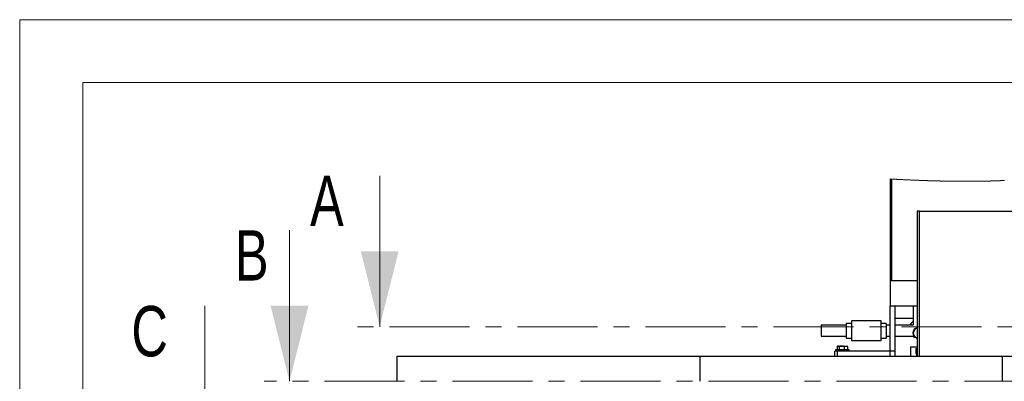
# Model space of a CAD drawing. Header units: millimetres. Extents: x 0 to 841, y 0 to 594.
# Tile 37 of 256: x 0 to 78, y 565 to 594. Entities that reach past the tile are written whole.
import ezdxf

# ---------------------------------------------------------------- set-up
doc = ezdxf.new("R2010")
doc.units = ezdxf.units.MM
doc.linetypes.add('CENTER', pattern=[10.16, 6.35, -1.27, 1.27, -1.27])
doc.layers.add('TRAIT-FORT', color=4, linetype='Continuous', lineweight=25)
doc.styles.add('SLDTEXTSTYLE0', font='TXT', dxfattribs={"width": 0.75})

msp = doc.modelspace()

# ---------------------------------------------------------------- linework, layer by layer
at = {"color": 7, "linetype": 'Continuous', "lineweight": 18}
for p, q in [((841, 594), (0, 594)), ((0, 594), (0, 0)), ((5, 589), (5, 5)), ((836, 589), (5, 589)), ((28.572, 581.616), (28.572, 569.616)), ((21.417, 577.289), (21.417, 565.289)), ((14.691, 571.269), (14.691, 559.269))]:
    msp.add_line(p, q, dxfattribs=at)
at = {"color": 7, "linetype": 'CENTER', "lineweight": 18}
for p, q in [((177.93, 569.616), (26.572, 569.616)), ((182.941, 565.289), (19.417, 565.289))]:
    msp.add_line(p, q, dxfattribs=at)
at = {"color": 7, "linetype": 'Continuous', "lineweight": 18, "flags": 128}
msp.add_lwpolyline([(78.165, 581.235), (78.15, 581.235), (78.134, 581.234), (78.118, 581.233), (78.103, 581.232), (78.087, 581.232), (78.071, 581.231), (78.056, 581.23), (78.04, 581.229), (78.024, 581.229), (78.009, 581.228), (77.993, 581.227), (77.977, 581.226), (77.962, 581.226), (77.946, 581.225), (77.928, 581.224), (77.911, 581.223), (77.894, 581.223), (77.876, 581.222), (77.859, 581.221), (77.843, 581.22), (77.827, 581.22), (77.811, 581.219), (77.796, 581.218), (77.78, 581.218), (77.764, 581.217), (77.748, 581.216), (77.73, 581.216), (77.713, 581.215), (77.695, 581.214), (77.678, 581.214), (77.66, 581.213), (77.643, 581.212), (77.625, 581.212), (77.608, 581.211), (77.59, 581.21), (77.572, 581.21), (77.555, 581.209), (77.538, 581.208), (77.52, 581.208), (77.503, 581.207), (77.487, 581.206), (77.471, 581.206), (77.454, 581.205), (77.438, 581.205), (77.422, 581.204), (77.405, 581.203), (77.389, 581.203), (77.373, 581.202), (77.356, 581.202), (77.339, 581.201), (77.321, 581.201), (77.304, 581.2), (77.287, 581.199), (77.27, 581.199), (77.253, 581.198), (77.236, 581.198), (77.218, 581.197), (77.201, 581.197), (77.184, 581.196), (77.167, 581.196), (77.15, 581.195), (77.134, 581.195), (77.118, 581.194), (77.101, 581.194), (77.085, 581.193), (77.068, 581.193), (77.05, 581.192), (77.033, 581.192), (77.016, 581.191), (76.998, 581.191), (76.981, 581.19), (76.965, 581.19), (76.948, 581.189), (76.932, 581.189), (76.915, 581.189), (76.899, 581.188), (76.882, 581.188), (76.866, 581.187), (76.849, 581.187), (76.833, 581.186), (76.816, 581.186), (76.8, 581.186), (76.784, 581.185), (76.768, 581.185), (76.751, 581.185), (76.734, 581.184), (76.716, 581.184), (76.699, 581.183), (76.681, 581.183), (76.664, 581.183), (76.646, 581.182), (76.629, 581.182), (76.613, 581.181), (76.596, 581.181), (76.579, 581.181), (76.563, 581.18), (76.544, 581.18), (76.525, 581.18), (76.507, 581.179), (76.488, 581.179), (76.469, 581.179), (76.451, 581.178), (76.432, 581.178), (76.413, 581.178), (76.395, 581.177), (76.376, 581.177), (76.357, 581.177), (76.338, 581.176), (76.32, 581.176), (76.301, 581.176), (76.282, 581.175), (76.263, 581.175), (76.243, 581.175), (76.224, 581.174), (76.204, 581.174), (76.184, 581.174), (76.164, 581.174), (76.145, 581.173), (76.127, 581.173), (76.109, 581.173), (76.091, 581.173), (76.073, 581.172), (76.055, 581.172), (76.037, 581.172), (76.02, 581.172), (76.003, 581.172), (75.986, 581.171), (75.969, 581.171), (75.952, 581.171), (75.933, 581.171), (75.914, 581.171), (75.895, 581.17), (75.876, 581.17), (75.857, 581.17), (75.838, 581.17), (75.818, 581.17), (75.799, 581.17), (75.777, 581.169), (75.756, 581.169), (75.734, 581.169), (75.712, 581.169), (75.69, 581.169), (75.668, 581.169), (75.646, 581.168), (75.626, 581.168), (75.606, 581.168), (75.586, 581.168), (75.566, 581.168), (75.546, 581.168), (75.525, 581.168), (75.503, 581.168), (75.481, 581.167), (75.459, 581.167), (75.437, 581.167), (75.415, 581.167), (75.393, 581.167), (75.371, 581.167), (75.351, 581.167), (75.33, 581.167), (75.31, 581.167), (75.29, 581.167), (75.27, 581.167), (75.249, 581.167), (75.229, 581.167), (75.209, 581.167), (75.188, 581.167), (75.168, 581.167), (75.147, 581.167), (75.127, 581.167), (75.108, 581.167), (75.089, 581.167), (75.069, 581.167), (75.05, 581.167), (75.031, 581.167), (75.009, 581.167), (74.986, 581.167), (74.964, 581.167), (74.942, 581.167), (74.919, 581.167), (74.898, 581.167), (74.876, 581.167), (74.854, 581.167), (74.832, 581.167), (74.809, 581.168), (74.787, 581.168), (74.764, 581.168), (74.742, 581.168), (74.72, 581.168), (74.697, 581.168), (74.675, 581.168), (74.652, 581.168), (74.63, 581.168), (74.607, 581.169), (74.585, 581.169), (74.562, 581.169), (74.54, 581.169), (74.517, 581.169), (74.492, 581.169), (74.467, 581.17), (74.442, 581.17), (74.418, 581.17), (74.393, 581.17), (74.37, 581.171), (74.348, 581.171), (74.325, 581.171), (74.302, 581.171), (74.28, 581.171), (74.257, 581.172), (74.234, 581.172), (74.209, 581.172), (74.184, 581.172), (74.159, 581.173), (74.134, 581.173), (74.109, 581.173), (74.084, 581.174), (74.059, 581.174), (74.034, 581.174), (74.009, 581.175), (73.984, 581.175), (73.959, 581.175), (73.935, 581.176), (73.91, 581.176), (73.885, 581.176), (73.859, 581.177), (73.832, 581.177), (73.805, 581.178), (73.779, 581.178), (73.752, 581.179), (73.725, 581.179), (73.7, 581.179), (73.675, 581.18), (73.65, 581.18), (73.625, 581.181), (73.599, 581.181), (73.574, 581.182), (73.549, 581.182), (73.524, 581.182), (73.498, 581.183), (73.473, 581.183), (73.448, 581.184), (73.423, 581.184), (73.399, 581.185), (73.374, 581.185), (73.345, 581.186), (73.317, 581.187), (73.289, 581.187), (73.261, 581.188), (73.232, 581.188), (73.204, 581.189), (73.176, 581.19), (73.147, 581.19), (73.118, 581.191), (73.088, 581.192), (73.058, 581.192), (73.029, 581.193), (72.999, 581.194), (72.969, 581.194), (72.94, 581.195), (72.91, 581.196), (72.881, 581.197), (72.851, 581.197), (72.822, 581.198), (72.792, 581.199), (72.763, 581.2), (72.73, 581.2), (72.698, 581.201), (72.665, 581.202), (72.633, 581.203), (72.6, 581.204), (72.568, 581.205), (72.535, 581.206), (72.503, 581.207), (72.47, 581.208), (72.438, 581.209), (72.406, 581.209), (72.374, 581.21), (72.342, 581.211), (72.31, 581.212), (72.277, 581.213), (72.244, 581.214), (72.212, 581.215), (72.179, 581.216), (72.146, 581.217), (72.114, 581.218), (72.082, 581.219), (72.05, 581.22), (72.018, 581.222), (71.985, 581.223), (71.953, 581.224), (71.92, 581.225), (71.887, 581.226), (71.854, 581.227), (71.822, 581.228), (71.789, 581.229), (71.752, 581.231), (71.716, 581.232), (71.679, 581.233), (71.643, 581.234), (71.606, 581.236), (71.57, 581.237), (71.533, 581.238), (71.497, 581.24), (71.458, 581.241), (71.42, 581.243), (71.382, 581.244), (71.343, 581.246), (71.305, 581.247), (71.267, 581.249), (71.228, 581.25), (71.19, 581.252), (71.152, 581.253), (71.113, 581.255), (71.075, 581.256), (71.037, 581.258), (71.001, 581.259), (70.964, 581.261), (70.928, 581.262), (70.892, 581.264), (70.856, 581.265), (70.814, 581.267), (70.772, 581.269), (70.731, 581.271), (70.689, 581.273), (70.647, 581.275), (70.605, 581.276), (70.563, 581.278), (70.525, 581.28), (70.487, 581.282), (70.448, 581.283), (70.41, 581.285), (70.372, 581.287), (70.333, 581.289), (70.295, 581.291), (70.257, 581.292), (70.218, 581.294), (70.18, 581.296), (70.142, 581.298), (70.103, 581.3), (70.067, 581.301), (70.031, 581.303), (69.995, 581.305), (69.959, 581.307), (69.923, 581.309), (69.885, 581.31), (69.846, 581.312), (69.808, 581.314), (69.77, 581.316), (69.732, 581.318), (69.693, 581.32), (69.657, 581.322), (69.621, 581.324), (69.585, 581.326), (69.549, 581.328), (69.513, 581.33), (69.477, 581.332), (69.441, 581.333), (69.405, 581.335), (69.369, 581.337), (69.333, 581.339), (69.298, 581.341), (69.263, 581.343), (69.227, 581.345), (69.192, 581.347), (69.158, 581.349), (69.124, 581.351), (69.091, 581.353)], dxfattribs=at)
at = {"color": 7, "linetype": 'Continuous', "lineweight": 18}
for points in [[(28.572, 569.616), (30.072, 575.616), (27.072, 575.616)], [(21.417, 565.289), (22.917, 571.289), (19.917, 571.289)]]:
    msp.add_solid(points, dxfattribs=at)
at = {"layer": 'TRAIT-FORT', "color": 4, "linetype": 'Continuous', "lineweight": 25}
for p, q in [((69.091, 581.353), (69.091, 573.289)), ((69.192, 581.347), (69.192, 573.289)), ((71.428, 578.809), (71.228, 578.809)), ((71.228, 578.809), (71.228, 567.289)), ((71.428, 567.289), (71.428, 578.809)), ((71.428, 578.809), (139.191, 578.809)), ((69.091, 573.289), (69.192, 573.289)), ((69.091, 573.289), (69.091, 571.289)), ((69.192, 573.289), (71.228, 573.289)), ((69.091, 571.289), (71.228, 571.289)), ((69.091, 567.289), (69.091, 571.289)), ((69.491, 567.289), (69.491, 571.289)), ((70.907, 571.289), (70.907, 569.745)), ((65.611, 569.745), (63.611, 569.745)), ((63.611, 569.745), (63.611, 568.865)), ((66.011, 569.885), (65.611, 569.885)), ((65.611, 569.885), (65.611, 568.725)), ((68.371, 570.085), (66.011, 570.085)), ((66.011, 570.085), (66.011, 568.525)), ((68.371, 568.525), (68.371, 570.085)), ((68.771, 569.885), (68.371, 569.885)), ((68.771, 569.885), (68.771, 568.725)), ((69.091, 569.745), (68.771, 569.745)), ((70.907, 570.289), (69.491, 570.289)), ((70.918, 569.745), (69.491, 569.745)), ((70.903, 569.147), (70.903, 569.132)), ((70.929, 569.132), (70.929, 569.123)), ((63.611, 568.865), (65.611, 568.865)), ((65.611, 568.725), (66.011, 568.725)), ((66.011, 568.525), (68.371, 568.525)), ((68.371, 568.725), (68.771, 568.725)), ((68.771, 568.865), (69.091, 568.865)), ((69.491, 568.865), (70.997, 568.865)), ((64.691, 567.289), (64.691, 567.689)), ((64.891, 567.689), (64.691, 567.689)), ((64.751, 567.789), (64.751, 567.689)), ((64.765, 567.789), (64.751, 567.789)), ((65.831, 567.789), (64.765, 567.789)), ((64.878, 568.057), (64.878, 567.789)), ((64.891, 567.689), (64.891, 567.289)), ((69.491, 567.689), (64.891, 567.689)), ((64.931, 568.089), (64.901, 568.072)), ((64.958, 568.089), (64.931, 568.089)), ((64.958, 568.089), (65.244, 568.089)), ((65.038, 568.057), (65.038, 567.789)), ((65.244, 568.089), (65.576, 568.089)), ((65.45, 568.057), (65.45, 567.789)), ((65.576, 568.089), (65.651, 568.089)), ((65.68, 568.072), (65.651, 568.089)), ((65.703, 568.057), (65.703, 567.789)), ((65.831, 567.689), (65.831, 567.789)), ((69.491, 567.289), (69.491, 567.689)), ((70.711, 568.009), (70.711, 567.289)), ((71.228, 568.009), (70.711, 568.009)), ((71.125, 567.889), (71.125, 567.489)), ((71.125, 567.889), (71.228, 567.889)), ((71.125, 567.489), (71.228, 567.489)), ((71.171, 567.489), (71.171, 567.289)), ((29.971, 567.289), (53.971, 567.289)), ((29.971, 565.289), (29.971, 567.289)), ((53.971, 567.289), (53.971, 565.289)), ((53.971, 567.289), (77.971, 567.289)), ((77.971, 567.289), (77.971, 565.289)), ((77.971, 567.289), (101.971, 567.289))]:
    msp.add_line(p, q, dxfattribs=at)
for centre, radius, start, end in [((71.329, 569.453), 0.732, 125.15539, 156.45681), ((71.329, 569.132), 0.426, 103.71451, 256.28549), ((71.329, 569.132), 0.4, 104.62521, 179.99945), ((71.329, 569.123), 0.4, 104.62528, 255.37472), ((71.329, 569.453), 0.732, 233.35834, 256.76471)]:
    msp.add_arc(centre, radius, start, end, dxfattribs=at)
for points, knots in [([(71.228, 569.505), (71.201, 569.498), (71.131, 569.481), (71.037, 569.406), (70.959, 569.295), (70.932, 569.194), (70.929, 569.135), (70.929, 569.077), (70.946, 568.985), (71.006, 568.872), (71.07, 568.823), (71.098, 568.801)], [0, 0, 0, 0, 0.090142, 0.239407, 0.388671, 0.537937, 0.578725, 0.584719, 0.73398, 0.883244, 1, 1, 1, 1]), ([(71.096, 568.8), (71.108, 568.791), (71.137, 568.77), (71.182, 568.75), (71.215, 568.74), (71.228, 568.736)], [0, 0, 0, 0, 0.304254, 0.730656, 1, 1, 1, 1]), ([(64.958, 568.089), (64.952, 568.089), (64.923, 568.087), (64.898, 568.071), (64.878, 568.057)], [0, 0, 0, 0, 0.204864, 1, 1, 1, 1]), ([(65.038, 568.057), (65.033, 568.061), (65.009, 568.078), (64.981, 568.084), (64.958, 568.089)], [0, 0, 0, 0, 0.214374, 1, 1, 1, 1]), ([(65.244, 568.089), (65.239, 568.089), (65.202, 568.089), (65.132, 568.082), (65.069, 568.066), (65.038, 568.057)], [0, 0, 0, 0, 0.070067, 0.530693, 1, 1, 1, 1]), ([(65.45, 568.057), (65.416, 568.066), (65.349, 568.084), (65.279, 568.088), (65.244, 568.089)], [0, 0, 0, 0, 0.4955444, 1, 1, 1, 1]), ([(65.45, 568.057), (65.47, 568.066), (65.51, 568.084), (65.554, 568.088), (65.576, 568.089)], [0, 0, 0, 0, 0.504173, 1, 1, 1, 1]), ([(65.576, 568.089), (65.579, 568.089), (65.602, 568.089), (65.646, 568.082), (65.683, 568.066), (65.703, 568.057)], [0, 0, 0, 0, 0.068468, 0.522129, 1, 1, 1, 1]), ([(65.703, 568.057), (65.698, 568.061), (65.691, 568.067), (65.682, 568.07), (65.68, 568.07)], [0, 0, 0, 0, 0.692783, 1, 1, 1, 1])]:
    msp.add_open_spline(points, degree=3, knots=knots, dxfattribs=at)

# ---------------------------------------------------------------- texts
at = {"color": 7, "linetype": 'Continuous', "char_height": 4, "attachment_point": 1, "style": 'SLDTEXTSTYLE0'}
for s, insert in [('A', (23.045, 581.616)), ('B', (17.083, 577.289)), ('C', (8.865, 571.269))]:
    msp.add_mtext(s, dxfattribs=dict(at, insert=insert))

doc.saveas('drawing.dxf')
